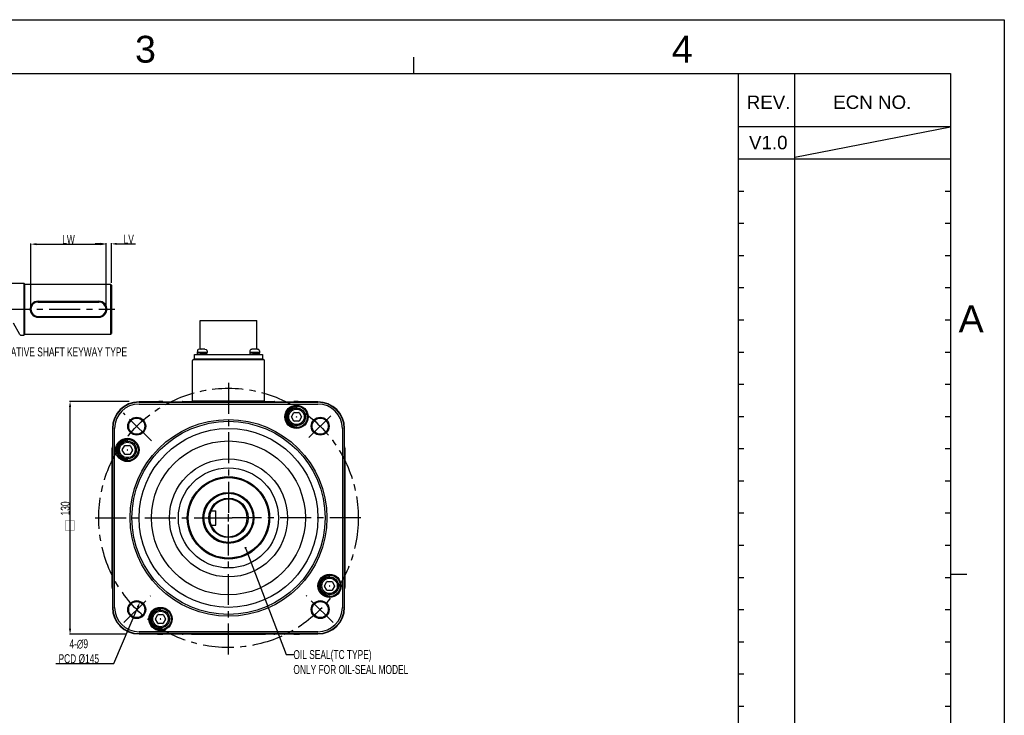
# Model space of a CAD drawing. Header units: millimetres. Extents: x -95 to 535, y -111 to 334.
# Tile 20 of 20: x 260 to 535, y 140 to 334. Entities that reach past the tile are written whole.
import ezdxf
from ezdxf.enums import TextEntityAlignment as Align

# ---------------------------------------------------------------- set-up
doc = ezdxf.new("R2010")
doc.units = ezdxf.units.MM
doc.header["$LTSCALE"] = 23.1
doc.header["$PDMODE"] = 3
doc.header["$PDSIZE"] = 0.3125
doc.linetypes.add('CENTER', pattern=[0.6, 0.375, -0.075, 0.075, -0.075])
doc.layers.get('0').update_dxf_attribs({"linetype": 'CONTINUOUS'})
doc.layers.get('Defpoints').update_dxf_attribs({"linetype": 'CONTINUOUS'})
for name, color, linetype in [('02___PRT_ALL_AXES', 7, 'CONTINUOUS'), ('3_ALL_AXES', 7, 'CONTINUOUS'), ('7_ALL_FEATURES', 7, 'CONTINUOUS'), ('AXS', 7, 'CONTINUOUS'), ('DEFAULT_1', 7, 'CENTER'), ('DIM', 6, 'CONTINUOUS'), ('DRAWING FRAME', 1, 'CONTINUOUS')]:
    doc.layers.add(name, color=color, linetype=linetype)
doc.styles.add('ARIAL', font='ARIAL.TTF')
doc.styles.get("Standard").update_dxf_attribs({"font": 'txt', "width": 0.7})
doc.dimstyles.new('DIMSTYLE_1', dxfattribs={"dimtxt": 2.5, "dimasz": 1.5, "dimexe": 0.18, "dimexo": 0.0625, "dimgap": 0.09, "dimtad": 1, "dimlfac": 2, "dimdsep": 46, "dimtxsty": 'Standard', "dimblk": '_FILLED', "dimblk1": '_FILLED', "dimblk2": '_FILLED', "dimcen": 0.09, "dimadec": 0, "dimazin": 0, "dimtp": 0.01, "dimtm": 0.01, "dimtfac": 1, "dimtofl": 0, "dimtmove": 0, "dimatfit": 3, "dimldrblk": '_FILLED', "dimfxl": 0, "dimtolj": 1, "dimarcsym": 0})
doc.dimstyles.new('DIMSTYLE_2', dxfattribs={"dimtxt": 2.5, "dimasz": 1.5, "dimexe": 0.18, "dimexo": 0.0625, "dimgap": 0.09, "dimtad": 1, "dimtih": 1, "dimtoh": 1, "dimlfac": 2, "dimdsep": 46, "dimtxsty": 'Standard', "dimblk": '_FILLED', "dimblk1": '_FILLED', "dimblk2": '_FILLED', "dimcen": 0.09, "dimadec": 0, "dimazin": 0, "dimtp": 0.01, "dimtm": 0.01, "dimtfac": 1, "dimtofl": 0, "dimtmove": 0, "dimatfit": 3, "dimldrblk": '_FILLED', "dimfxl": 0, "dimtolj": 1, "dimarcsym": 0})

# ---------------------------------------------------------------- blocks, each defined once
blk = doc.blocks.new('_FILLED')
at = {"color": 0, "linetype": 'ByBlock'}
blk.add_solid([(0, 0), (-1, 0.2), (-1, -0.2)], dxfattribs=at)
blk = doc.blocks.new('*D46')
at = {"color": 0, "linetype": 'Continuous', "lineweight": -2}
for p, q in [((290.85, 227.62), (274.2, 227.62)), ((274.38, 164.12), (274.38, 226.12)), ((290.14, 162.62), (274.2, 162.62))]:
    blk.add_line(p, q, dxfattribs=at)
at = {"layer": 'Defpoints', "color": 0, "linetype": 'Continuous'}
for p in [(274.38, 227.62), (290.91, 227.62), (290.2, 162.62)]:
    blk.add_point(p, dxfattribs=at)
at = {"color": 0, "linetype": 'Continuous', "lineweight": -2, "xscale": 1.5, "yscale": 1.5, "zscale": 1.5}
for p, rotation in [((274.38, 227.62), 90), ((274.38, 162.62), 270)]:
    blk.add_blockref('_FILLED', p, dxfattribs=dict(at, rotation=rotation))
at = {"color": 0, "linetype": 'Continuous', "insert": (273.04, 197.77), "char_height": 2.5, "attachment_point": 5, "rotation": 90}
blk.add_mtext('\\A1;130', dxfattribs=at)
blk = doc.blocks.new('*D48')
at = {"color": 0, "linetype": 'Continuous', "lineweight": -2}
for p, q in [((286.6, 154.38), (293.31, 170.17)), ((270.39, 154.38), (286.6, 154.38))]:
    blk.add_line(p, q, dxfattribs=at)
at = {"layer": 'Defpoints', "color": 0, "linetype": 'Continuous'}
for p in [(293.89, 171.56), (292.13, 167.41)]:
    blk.add_point(p, dxfattribs=at)
at = {"color": 0, "linetype": 'Continuous', "lineweight": -2, "xscale": 1.5, "yscale": 1.5, "zscale": 1.5, "rotation": 66.98435904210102}
blk.add_blockref('_FILLED', (293.89, 171.56), dxfattribs=at)
at = {"color": 0, "linetype": 'Continuous', "insert": (276.81, 157.8), "char_height": 2.5, "attachment_point": 5}
blk.add_mtext('\\A1;4-∅9\\PPCD %%c145', dxfattribs=at)
blk = doc.blocks.new('*D55')
at = {"color": 0, "linetype": 'Continuous', "lineweight": -2}
for p, q in [((263.44, 254.11), (263.44, 271.82)), ((264.94, 271.64), (282.94, 271.64)), ((284.44, 254.11), (284.44, 271.82))]:
    blk.add_line(p, q, dxfattribs=at)
at = {"layer": 'Defpoints', "color": 0, "linetype": 'Continuous'}
for p in [(284.44, 271.64), (263.44, 254.05), (284.44, 254.05)]:
    blk.add_point(p, dxfattribs=at)
at = {"color": 0, "linetype": 'Continuous', "lineweight": -2, "xscale": 1.5, "yscale": 1.5, "zscale": 1.5, "rotation": 180}
blk.add_blockref('_FILLED', (263.44, 271.64), dxfattribs=at)
at = {"color": 0, "linetype": 'Continuous', "lineweight": -2, "xscale": 1.5, "yscale": 1.5, "zscale": 1.5}
blk.add_blockref('_FILLED', (284.44, 271.64), dxfattribs=at)
at = {"color": 0, "linetype": 'Continuous', "insert": (273.94, 272.98), "char_height": 2.5, "attachment_point": 5}
blk.add_mtext('\\A1;LW', dxfattribs=at)
blk = doc.blocks.new('*D56')
at = {"color": 0, "linetype": 'Continuous', "lineweight": -2}
for p, q in [((282.94, 271.73), (281.44, 271.73)), ((284.44, 254.11), (284.44, 271.91)), ((285.94, 260.86), (285.94, 271.91)), ((287.44, 271.73), (292.62, 271.73))]:
    blk.add_line(p, q, dxfattribs=at)
at = {"layer": 'Defpoints', "color": 0, "linetype": 'Continuous'}
for p in [(284.44, 271.73), (285.94, 260.8), (284.44, 254.05)]:
    blk.add_point(p, dxfattribs=at)
at = {"color": 0, "linetype": 'Continuous', "lineweight": -2, "xscale": 1.5, "yscale": 1.5, "zscale": 1.5}
blk.add_blockref('_FILLED', (284.44, 271.73), dxfattribs=at)
at = {"color": 0, "linetype": 'Continuous', "lineweight": -2, "xscale": 1.5, "yscale": 1.5, "zscale": 1.5, "rotation": 180}
blk.add_blockref('_FILLED', (285.94, 271.73), dxfattribs=at)
at = {"color": 0, "linetype": 'Continuous', "insert": (290.78, 273.07), "char_height": 2.5, "attachment_point": 5}
blk.add_mtext('\\A1;LV', dxfattribs=at)

msp = doc.modelspace()

# ---------------------------------------------------------------- linework, layer by layer
at = {"color": 7, "linetype": 'Continuous'}
for p, q in [((257.9472, 260.6991), (261.4355, 260.6991)), ((261.4355, 260.6991), (261.4355, 246.1991)), ((261.4355, 260.6991), (261.6855, 260.5741)), ((261.6855, 260.5741), (261.6855, 246.3241)), ((285.6855, 260.4491), (285.6855, 246.4491)), ((285.6855, 260.4491), (285.9355, 260.1991)), ((285.9355, 260.1991), (285.9355, 246.6991)), ((265.4355, 255.686), (282.4355, 255.686)), ((265.4355, 255.4491), (282.4355, 255.4491)), ((265.4355, 251.4491), (282.4355, 251.4491)), ((265.4355, 251.2122), (282.4355, 251.2122)), ((260.3238, 246.3507), (258.5641, 249.5779)), ((260.5046, 246.1991), (260.3238, 246.3507)), ((260.5046, 246.1991), (261.4355, 246.1991)), ((261.4355, 246.1991), (261.6855, 246.3241)), ((285.6855, 246.4491), (285.9355, 246.6991)), ((310.5298, 242.2651), (310.2067, 242.1586)), ((310.5586, 242.266), (310.5571, 242.2658)), ((310.5918, 242.2714), (310.5765, 242.2687)), ((310.6082, 242.2744), (310.5907, 242.2712)), ((310.6278, 242.2782), (310.6079, 242.2744)), ((310.647, 242.282), (310.6276, 242.2782)), ((310.9579, 242.3268), (310.9924, 242.3238)), ((310.9924, 242.3238), (310.9974, 242.3223)), ((311.0299, 242.3098), (310.9974, 242.3223)), ((311.0727, 242.2873), (311.0291, 242.3102)), ((311.0966, 242.271), (311.072, 242.2877)), ((311.0968, 242.2709), (311.0948, 242.2714)), ((311.1085, 242.2689), (311.0968, 242.2709)), ((311.1753, 242.2657), (311.1479, 242.2658)), ((311.2585, 242.2681), (311.1743, 242.2656)), ((311.3552, 242.268), (311.2571, 242.268)), ((311.5148, 242.271), (311.5025, 242.2688)), ((311.5394, 242.2878), (311.5147, 242.271)), ((311.5823, 242.3102), (311.5386, 242.2873)), ((311.614, 242.3223), (311.5815, 242.3098)), ((311.619, 242.3238), (311.614, 242.3223)), ((311.6535, 242.3268), (311.619, 242.3238)), ((311.75, 242.3167), (311.6535, 242.3268)), ((312.0433, 242.2674), (312.0375, 242.2683)), ((312.0572, 242.2654), (312.0542, 242.2658)), ((312.0815, 242.2651), (312.4047, 242.1586)), ((325.2591, 242.2692), (325.2489, 242.2675)), ((325.2695, 242.271), (325.2577, 242.2689)), ((325.2814, 242.2731), (325.2683, 242.2708)), ((325.2946, 242.2756), (325.2805, 242.273)), ((325.3091, 242.2785), (325.2942, 242.2756)), ((325.327, 242.282), (325.3092, 242.2785)), ((325.7126, 242.3086), (325.6774, 242.3223)), ((325.7512, 242.2882), (325.7125, 242.3087)), ((325.7765, 242.271), (325.751, 242.2883)), ((325.7774, 242.2708), (325.7753, 242.2713)), ((325.8364, 242.2656), (325.8164, 242.2663)), ((325.8586, 242.2658), (325.8364, 242.2656)), ((325.8677, 242.2661), (325.8586, 242.2658)), ((325.944, 242.2682), (325.8677, 242.2661)), ((326.0281, 242.2681), (325.9436, 242.2681)), ((326.1037, 242.2661), (326.0278, 242.2681)), ((326.1137, 242.2657), (326.1037, 242.266)), ((326.1718, 242.2675), (326.155, 242.2663)), ((326.1849, 242.2692), (326.1718, 242.2675)), ((326.2204, 242.2884), (326.1949, 242.271)), ((326.259, 242.3087), (326.2203, 242.2883)), ((326.294, 242.3223), (326.2589, 242.3087)), ((326.4353, 242.3161), (326.3334, 242.3268)), ((326.6625, 242.2784), (326.6443, 242.282)), ((326.6771, 242.2756), (326.6621, 242.2785)), ((326.6905, 242.2731), (326.6771, 242.2756)), ((326.7024, 242.2709), (326.6795, 242.2751)), ((326.7128, 242.2691), (326.6904, 242.2731)), ((326.7208, 242.2677), (326.7095, 242.2696)), ((326.7253, 242.2671), (326.7128, 242.2691)), ((326.7372, 242.2654), (326.7342, 242.2658)), ((326.7615, 242.2651), (327.0847, 242.1586)), ((309.9537, 241.8073), (309.9307, 241.3671)), ((312.6807, 241.3671), (309.9307, 241.3671)), ((312.6576, 241.8073), (312.6807, 241.3671)), ((324.6337, 241.8073), (324.6107, 241.3671)), ((327.3607, 241.3671), (324.6107, 241.3671)), ((327.3376, 241.8073), (327.3607, 241.3671)), ((308.5957, 227.8671), (308.5957, 239.1171)), ((308.8457, 239.3671), (328.4457, 239.3671)), ((328.6957, 227.8671), (328.6957, 239.1171)), ((299.1457, 227.5604), (293.6457, 227.5604)), ((293.6457, 227.4687), (343.6457, 227.4687)), ((293.6457, 226.96), (343.6457, 226.96)), ((300.2889, 227.6171), (299.1457, 227.6171)), ((299.1457, 227.6084), (338.1457, 227.6084)), ((303.0389, 227.6171), (303.0025, 227.6171)), ((305.7525, 227.6171), (331.5389, 227.6171)), ((308.5957, 227.8671), (328.6957, 227.8671)), ((308.6457, 227.6671), (308.6457, 227.6921)), ((308.6457, 227.6921), (328.6457, 227.6921)), ((308.6457, 227.6671), (328.6457, 227.6671)), ((328.6457, 227.6671), (328.6457, 227.6921)), ((334.2889, 227.6171), (334.2525, 227.6171)), ((338.1457, 227.6171), (337.0025, 227.6171)), ((337.644, 225.8576), (337.644, 226.1683)), ((343.6457, 227.5604), (338.1457, 227.5604)), ((336.2222, 223.4058), (336.9006, 224.5808)), ((336.9006, 222.1558), (336.2222, 223.3308)), ((336.9656, 224.6183), (338.3224, 224.6183)), ((337.6068, 223.4038), (337.5946, 223.3827)), ((337.5946, 223.3538), (337.6068, 223.3327)), ((337.6562, 223.4183), (337.6318, 223.4183)), ((337.6318, 223.3183), (337.6562, 223.3183)), ((337.6934, 223.3827), (337.6812, 223.4038)), ((337.6812, 223.3327), (337.6934, 223.3538)), ((338.3873, 224.5808), (339.0657, 223.4058)), ((339.0657, 223.3308), (338.3873, 222.1558)), ((286.2024, 220.1171), (286.2024, 214.6171)), ((286.294, 170.1171), (286.294, 220.1171)), ((286.8028, 170.1171), (286.8028, 220.1171)), ((338.3224, 222.1183), (336.9656, 222.1183)), ((350.4886, 220.1171), (350.4886, 170.1171)), ((350.9973, 220.1171), (350.9973, 170.1171)), ((351.089, 214.6171), (351.089, 220.1171)), ((286.1457, 214.6171), (286.1457, 213.4739)), ((286.1544, 175.6171), (286.1544, 214.6171)), ((288.9728, 214.1529), (289.6512, 215.3279)), ((289.7162, 215.3654), (291.0729, 215.3654)), ((290.3945, 216.6047), (290.3945, 216.9154)), ((291.1379, 215.3279), (291.8163, 214.1529)), ((351.137, 214.6171), (351.137, 175.6171)), ((351.1457, 213.4739), (351.1457, 214.6171)), ((289.6512, 212.9029), (288.9728, 214.0779)), ((291.0729, 212.8654), (289.7162, 212.8654)), ((290.3573, 214.151), (290.3451, 214.1298)), ((290.3451, 214.101), (290.3573, 214.0798)), ((290.4068, 214.1654), (290.3823, 214.1654)), ((290.3823, 214.0654), (290.4068, 214.0654)), ((290.4439, 214.1298), (290.4317, 214.151)), ((290.4317, 214.0798), (290.4439, 214.101)), ((291.8163, 214.0779), (291.1379, 212.9029)), ((286.1457, 210.7603), (286.1457, 210.7239)), ((351.1457, 210.7239), (351.1457, 210.7603)), ((286.1457, 208.0103), (286.1457, 207.8631)), ((351.1457, 207.8631), (351.1457, 208.0103)), ((286.1457, 205.3711), (286.1457, 184.8631)), ((351.1457, 184.8631), (351.1457, 205.3711)), ((313.7661, 197.1171), (313.6174, 197.3457)), ((313.7661, 197.1171), (315.1457, 197.1171)), ((315.1457, 193.1171), (315.1457, 197.1171)), ((318.6457, 194.1171), (318.6457, 196.1172)), ((313.7661, 193.1171), (313.6174, 192.8886)), ((313.7661, 193.1171), (315.1457, 193.1171)), ((317.6456, 195.1171), (319.6457, 195.1171)), ((323.5254, 186.4498), (334.7856, 156.9126)), ((286.1457, 182.3711), (286.1457, 182.2239)), ((351.1457, 182.2239), (351.1457, 182.3711)), ((286.1457, 179.5103), (286.1457, 179.4739)), ((346.8968, 178.6082), (346.8968, 178.9188)), ((351.1457, 179.4739), (351.1457, 179.5103)), ((286.1457, 176.7603), (286.1457, 175.6171)), ((345.4751, 176.1563), (346.1535, 177.3313)), ((346.2184, 177.3688), (347.5752, 177.3688)), ((346.8596, 176.1544), (346.8474, 176.1332)), ((346.8474, 176.1044), (346.8596, 176.0832)), ((346.909, 176.1688), (346.8846, 176.1688)), ((346.9462, 176.1332), (346.934, 176.1544)), ((346.934, 176.0832), (346.9462, 176.1044)), ((347.6402, 177.3313), (348.3185, 176.1563)), ((351.1457, 175.6171), (351.1457, 176.7603)), ((286.2024, 175.6171), (286.2024, 170.1171)), ((346.1535, 174.9063), (345.4751, 176.0813)), ((347.5752, 174.8688), (346.2184, 174.8688)), ((346.8846, 176.0688), (346.909, 176.0688)), ((348.3185, 176.0813), (347.6402, 174.9063)), ((351.089, 170.1171), (351.089, 175.6171)), ((298.2257, 166.9035), (298.904, 168.0785)), ((298.969, 168.116), (300.3258, 168.116)), ((299.6474, 169.3553), (299.6474, 169.666)), ((300.3907, 168.0785), (301.0691, 166.9035)), ((298.904, 165.6535), (298.2257, 166.8285)), ((300.3258, 165.616), (298.969, 165.616)), ((299.6102, 166.9016), (299.598, 166.8804)), ((299.598, 166.8516), (299.6102, 166.8304)), ((299.6596, 166.916), (299.6352, 166.916)), ((299.6352, 166.816), (299.6596, 166.816)), ((299.6968, 166.8804), (299.6846, 166.9016)), ((299.6846, 166.8304), (299.6968, 166.8516)), ((301.0691, 166.8285), (300.3907, 165.6535)), ((343.6457, 163.2742), (293.6457, 163.2742)), ((343.6457, 162.7655), (293.6457, 162.7655)), ((293.6457, 162.6738), (299.1457, 162.6738)), ((338.1457, 162.6258), (299.1457, 162.6258)), ((299.1457, 162.6171), (300.2889, 162.6171)), ((303.0025, 162.6171), (303.0389, 162.6171)), ((305.7525, 162.6171), (305.8997, 162.6171)), ((308.3917, 162.6171), (328.8997, 162.6171)), ((331.3917, 162.6171), (331.5389, 162.6171)), ((334.2525, 162.6171), (334.2889, 162.6171)), ((337.0025, 162.6171), (338.1457, 162.6171)), ((338.1457, 162.6738), (343.6457, 162.6738)), ((334.7856, 156.9126), (336.7856, 156.9126))]:
    msp.add_line(p, q, dxfattribs=at)
for points in [[(265.4355, 255.686), (264.9682, 255.6379), (264.5216, 255.4955), (264.1114, 255.2619), (263.7568, 254.9441), (263.4803, 254.5615), (263.2923, 254.1344), (263.1974, 253.6806), (263.1974, 253.2177), (263.2923, 252.7639), (263.4803, 252.3367), (263.7568, 251.9542), (264.1114, 251.6364), (264.5216, 251.4028), (264.9681, 251.2604), (265.4355, 251.2122)], [(282.4355, 251.2122), (282.9028, 251.2604), (283.3493, 251.4028), (283.7595, 251.6364), (284.1141, 251.9542), (284.3907, 252.3367), (284.5786, 252.7639), (284.6735, 253.2177), (284.6735, 253.6805), (284.5786, 254.1344), (284.3907, 254.5615), (284.1141, 254.9441), (283.7595, 255.2619), (283.3493, 255.4955), (282.9028, 255.6379), (282.4355, 255.686)], [(310.5765, 242.2687), (310.5654, 242.2669), (310.5579, 242.2659), (310.5551, 242.2655)], [(310.9579, 242.3268), (310.8636, 242.317), (310.7426, 242.2996), (310.647, 242.282)], [(311.1486, 242.2658), (311.1255, 242.267), (311.108, 242.2689)], [(311.4628, 242.2658), (311.436, 242.2657), (311.3552, 242.268)], [(311.5034, 242.2689), (311.4846, 242.2669), (311.4619, 242.2657)], [(311.5179, 242.2717), (311.5182, 242.2719), (311.5148, 242.271)], [(311.9643, 242.282), (311.871, 242.2992), (311.75, 242.3167)], [(311.9995, 242.2751), (311.981, 242.2787), (311.9643, 242.282)], [(312.0494, 242.2664), (312.0408, 242.2677), (312.0295, 242.2696), (312.0157, 242.2721), (311.9995, 242.2751)], [(312.0566, 242.2655), (312.0571, 242.2654), (312.0551, 242.2657), (312.0494, 242.2664)], [(325.2503, 242.2677), (325.2419, 242.2664), (325.2369, 242.2657), (325.235, 242.2655)], [(325.6379, 242.3268), (325.5367, 242.3162), (325.4279, 242.3005), (325.327, 242.282)], [(325.6379, 242.3268), (325.6613, 242.3261), (325.6773, 242.3223)], [(325.66, 242.3261), (325.6466, 242.3272), (325.6381, 242.3268)], [(325.8165, 242.2663), (325.7996, 242.2675), (325.7864, 242.2692), (325.7774, 242.2708)], [(326.1551, 242.2663), (326.1355, 242.2656), (326.1137, 242.2657)], [(326.1982, 242.2719), (326.1938, 242.2708), (326.1848, 242.2692)], [(326.3334, 242.3268), (326.31, 242.3261), (326.294, 242.3223)], [(326.6443, 242.282), (326.5442, 242.3004), (326.4353, 242.3161)], [(326.7358, 242.2655), (326.7369, 242.2655), (326.7367, 242.2655), (326.7339, 242.2658), (326.7286, 242.2665), (326.7208, 242.2677)]]:
    msp.add_lwpolyline(points, dxfattribs=at)
at = {"color": 7, "linetype": 'Continuous', "const_width": 0.1}
msp.add_lwpolyline([(275.6275, 191.7103), (275.6275, 194.3144), (273.0233, 194.3144), (273.0233, 191.7103), (275.6275, 191.7103)], dxfattribs=at)
at = {"color": 7, "linetype": 'Continuous', "const_width": 0.3}
msp.add_lwpolyline([(323.2685, 186.7302, 1), (323.5685, 186.7302, 1)], format="xyb", close=True, dxfattribs=at)
at = {"color": 7, "linetype": 'Continuous'}
for centre, radius in [((337.644, 223.3683), 3.25), ((337.644, 223.3683), 3), ((337.644, 223.3683), 2.5), ((293.0131, 220.7497), 2.5), ((293.0131, 220.7497), 2.25), ((337.644, 223.3683), 2.155), ((344.2783, 220.7497), 2.5), ((344.2783, 220.7497), 2.25), ((318.6457, 195.1171), 27.5), ((318.6457, 195.1171), 27), ((318.6457, 195.1171), 25), ((290.3945, 214.1154), 3.25), ((290.3945, 214.1154), 3), ((290.3945, 214.1154), 2.5), ((290.3945, 214.1154), 2.155), ((318.6457, 195.1171), 21.5), ((318.6457, 195.1171), 16.5), ((318.6457, 195.1171), 14), ((318.6457, 195.1171), 11.5), ((318.6457, 195.1171), 11.25), ((318.6457, 195.1171), 7), ((318.6457, 195.1171), 6.875), ((318.6457, 195.1171), 5.5), ((346.8968, 176.1188), 3.25), ((346.8968, 176.1188), 3), ((346.8968, 176.1188), 2.5), ((346.8968, 176.1188), 2.155), ((293.0131, 169.4845), 2.5), ((293.0131, 169.4845), 2.25), ((344.2783, 169.4845), 2.5), ((344.2783, 169.4845), 2.25), ((299.6474, 166.866), 3.25), ((299.6474, 166.866), 3), ((299.6474, 166.866), 2.5), ((299.6474, 166.866), 2.155)]:
    msp.add_circle(centre, radius, dxfattribs=at)
for centre, radius, start, end in [((265.4355, 253.4491), 2, 90, 270), ((282.4355, 253.4491), 2, 270, 90), ((310.3532, 241.7864), 0.4, 111.489952, 177), ((310.5557, 242.1685), 0.1, 80.728638, 104.988234), ((312.0557, 242.1685), 0.1, 75.011766, 95.984616), ((312.2582, 241.7864), 0.4, 3, 68.510048), ((325.0332, 241.7864), 0.4, 111.489952, 177), ((325.9857, 239.3671), 3, 104.988234, 111.489952), ((325.2357, 242.1685), 0.1, 84.016076, 104.988234), ((326.7357, 242.1685), 0.1, 75.011766, 95.986658), ((325.9857, 239.3671), 3, 68.510048, 75.011766), ((326.9382, 241.7864), 0.4, 3, 68.510048), ((308.8457, 239.1171), 0.25, 90, 180), ((328.4457, 239.1171), 0.25, 0, 90), ((293.6457, 220.1171), 7.4433, 90, 180), ((293.6457, 220.1171), 7.3516, 90, 180), ((293.6457, 220.1171), 6.8429, 90, 180), ((299.1457, 225.1171), 2.5, 90, 98.345309), ((299.1457, 225.1171), 2.4913, 90, 97.086346), ((300.2889, 227.1171), 0.5, 83.732563, 90), ((303.0025, 227.1171), 0.5, 90, 96.286114), ((303.0389, 227.1171), 0.5, 83.732563, 90), ((305.7525, 227.1171), 0.5, 90, 96.286114), ((331.5389, 227.1171), 0.5, 83.713886, 90), ((334.2525, 227.1171), 0.5, 90, 96.267437), ((334.2889, 227.1171), 0.5, 83.713886, 90), ((337.0025, 227.1171), 0.5, 90, 96.267437), ((338.1457, 225.1171), 2.5, 81.654691, 90), ((338.1457, 225.1171), 2.4913, 82.913654, 90), ((343.6457, 220.1171), 7.4433, 0, 90), ((343.6457, 220.1171), 7.3516, 0, 90), ((343.6457, 220.1171), 6.8429, 0, 90), ((336.2872, 223.3683), 0.075, 150, 210), ((336.9656, 224.5433), 0.075, 90, 150), ((338.3224, 224.5433), 0.075, 30, 90), ((339.0007, 223.3683), 0.075, 330, 30), ((336.9656, 222.1933), 0.075, 210, 270), ((338.3224, 222.1933), 0.075, 270, 330), ((288.6457, 214.6171), 2.5, 171.654691, 180), ((288.6457, 214.6171), 2.4913, 172.913654, 180), ((289.7162, 215.2904), 0.075, 90, 150), ((291.0729, 215.2904), 0.075, 30, 90), ((348.6457, 214.6171), 2.4913, 0, 7.086346), ((348.6457, 214.6171), 2.5, 0, 8.345309), ((286.6457, 213.4739), 0.5, 180, 186.267437), ((289.0378, 214.1154), 0.075, 150, 210), ((289.7162, 212.9404), 0.075, 210, 270), ((291.0729, 212.9404), 0.075, 270, 330), ((291.7513, 214.1154), 0.075, 330, 30), ((350.6457, 213.4739), 0.5, 353.732563, 0), ((286.6457, 210.7603), 0.5, 173.713886, 180), ((286.6457, 210.7239), 0.5, 180, 186.267437), ((350.6457, 210.7603), 0.5, 0, 6.286114), ((350.6457, 210.7239), 0.5, 353.732563, 0), ((286.6457, 208.0103), 0.5, 173.713886, 180), ((286.6457, 207.8631), 0.5, 180, 186.267437), ((350.6457, 208.0103), 0.5, 0, 6.286114), ((350.6457, 207.8631), 0.5, 353.732563, 0), ((286.6457, 205.3711), 0.5, 173.713886, 180), ((350.6457, 205.3711), 0.5, 0, 6.286114), ((318.6457, 195.1171), 5.25, 202.392688, 157.607312), ((286.6457, 184.8631), 0.5, 180, 186.286114), ((350.6457, 184.8631), 0.5, 353.713886, 0), ((286.6457, 182.3711), 0.5, 173.732563, 180), ((286.6457, 182.2239), 0.5, 180, 186.286114), ((350.6457, 182.3711), 0.5, 0, 6.267437), ((350.6457, 182.2239), 0.5, 353.713886, 0), ((286.6457, 179.5103), 0.5, 173.732563, 180), ((286.6457, 179.4739), 0.5, 180, 186.286114), ((350.6457, 179.5103), 0.5, 0, 6.267437), ((350.6457, 179.4739), 0.5, 353.713886, 0), ((286.6457, 176.7603), 0.5, 173.732563, 180), ((345.54, 176.1188), 0.075, 150, 210), ((346.2184, 177.2938), 0.075, 90, 150), ((347.5752, 177.2938), 0.075, 30, 90), ((348.2536, 176.1188), 0.075, 330, 30), ((350.6457, 176.7603), 0.5, 0, 6.267437), ((288.6457, 175.6171), 2.5, 180, 188.345309), ((288.6457, 175.6171), 2.4913, 180, 187.086346), ((346.2184, 174.9438), 0.075, 210, 270), ((347.5752, 174.9438), 0.075, 270, 330), ((348.6457, 175.6171), 2.4913, 352.913654, 0), ((348.6457, 175.6171), 2.5, 351.654691, 0), ((293.6457, 170.1171), 7.4433, 180, 270), ((293.6457, 170.1171), 7.3516, 180, 270), ((293.6457, 170.1171), 6.8429, 180, 270), ((298.969, 168.041), 0.075, 90, 150), ((300.3258, 168.041), 0.075, 30, 90), ((343.6457, 170.1171), 7.4433, 270, 0), ((343.6457, 170.1171), 7.3516, 270, 0), ((343.6457, 170.1171), 6.8429, 270, 0), ((298.2906, 166.866), 0.075, 150, 210), ((298.969, 165.691), 0.075, 210, 270), ((300.3258, 165.691), 0.075, 270, 330), ((301.0042, 166.866), 0.075, 330, 30), ((299.1457, 165.1171), 2.5, 261.654691, 270), ((299.1457, 165.1171), 2.4913, 262.913654, 270), ((300.2889, 163.1171), 0.5, 270, 276.267437), ((303.0025, 163.1171), 0.5, 263.713886, 270), ((303.0389, 163.1171), 0.5, 270, 276.267437), ((305.7525, 163.1171), 0.5, 263.713886, 270), ((305.8997, 163.1171), 0.5, 270, 276.267437), ((308.3917, 163.1171), 0.5, 263.713886, 270), ((328.8997, 163.1171), 0.5, 270, 276.286114), ((331.3917, 163.1171), 0.5, 263.732563, 270), ((331.5389, 163.1171), 0.5, 270, 276.286114), ((334.2525, 163.1171), 0.5, 263.732563, 270), ((334.2889, 163.1171), 0.5, 270, 276.286114), ((337.0025, 163.1171), 0.5, 263.732563, 270), ((338.1457, 165.1171), 2.4913, 270, 277.086346), ((338.1457, 165.1171), 2.5, 270, 278.345309)]:
    msp.add_arc(centre, radius, start, end, dxfattribs=at)
for points, start_tangent, end_tangent in [([(337.644, 226.1683), (337.4372, 226.1606), (337.2315, 226.1377), (337.0281, 226.0997), (336.8281, 226.0467), (336.6325, 225.9792), (336.4424, 225.8973), (336.2589, 225.8017), (336.083, 225.6928), (335.9156, 225.5711), (335.7576, 225.4375), (335.61, 225.2925), (335.4734, 225.137), (335.3487, 224.9719), (335.2365, 224.798), (335.1375, 224.6163), (335.0522, 224.4278), (334.981, 224.2335), (334.9244, 224.0345), (334.8826, 223.8318), (334.8559, 223.6266), (334.8445, 223.42), (334.8483, 223.2131), (334.8674, 223.0071), (334.9016, 222.803), (334.9509, 222.602), (335.0148, 222.4052), (335.0931, 222.2137), (335.1853, 222.0284), (335.291, 221.8505), (335.4095, 221.6809), (335.5402, 221.5205), (335.6825, 221.3701), (335.8354, 221.2307), (335.9982, 221.103), (336.17, 220.9876), (336.3498, 220.8853), (336.5367, 220.7965), (336.7297, 220.7217), (336.9276, 220.6614), (337.1295, 220.6159), (337.3341, 220.5854), (337.5405, 220.5702), (337.7474, 220.5702)], (-1, 0), (0.99931706, 0.0369515)), ([(337.5946, 223.3827), (337.591, 223.3734), (337.5909, 223.3634), (337.5946, 223.3538)], (-0.5, -0.8660254), (0.5, -0.8660254)), ([(337.6318, 223.4183), (337.6219, 223.4167), (337.6132, 223.4118), (337.6068, 223.4038)], (-1, 0), (-0.5, -0.8660254)), ([(337.6068, 223.3327), (337.613, 223.3249), (337.6216, 223.3199), (337.6318, 223.3183)], (0.5, -0.8660254), (1, 0)), ([(337.6812, 223.4038), (337.6749, 223.4116), (337.6663, 223.4166), (337.6562, 223.4183)], (-0.5, 0.8660254), (-1, 0)), ([(337.6562, 223.3183), (337.6661, 223.3198), (337.6747, 223.3247), (337.6812, 223.3327)], (1, 0), (0.5, 0.8660254)), ([(337.6934, 223.3538), (337.697, 223.3634), (337.697, 223.3734), (337.6934, 223.3827)], (0.5, 0.8660254), (-0.5, 0.8660254)), ([(290.3945, 216.9154), (290.1878, 216.9078), (289.9821, 216.8849), (289.7787, 216.8468), (289.5786, 216.7939), (289.3831, 216.7263), (289.193, 216.6445), (289.0095, 216.5489), (288.8336, 216.4399), (288.6662, 216.3183), (288.5082, 216.1846), (288.3605, 216.0397), (288.224, 215.8842), (288.0993, 215.7191), (287.9871, 215.5452), (287.8881, 215.3635), (287.8028, 215.175), (287.7316, 214.9807), (287.675, 214.7816), (287.6332, 214.579), (287.6065, 214.3738), (287.595, 214.1671), (287.5988, 213.9603), (287.6179, 213.7542), (287.6522, 213.5501), (287.7014, 213.3492), (287.7654, 213.1524), (287.8437, 212.9608), (287.9359, 212.7756), (288.0416, 212.5977), (288.1601, 212.428), (288.2908, 212.2676), (288.433, 212.1173), (288.5859, 211.9779), (288.7487, 211.8502), (288.9205, 211.7348), (289.1004, 211.6324), (289.2873, 211.5436), (289.4802, 211.4689), (289.6782, 211.4086), (289.88, 211.3631), (290.0847, 211.3326), (290.2911, 211.3173), (290.498, 211.3173)], (-1, 0), (0.99931706, 0.0369515)), ([(290.3451, 214.1298), (290.3415, 214.1205), (290.3415, 214.1106), (290.3451, 214.101)], (-0.5, -0.8660254), (0.5, -0.8660254)), ([(290.3823, 214.1654), (290.3725, 214.1639), (290.3638, 214.159), (290.3573, 214.151)], (-1, 0), (-0.5, -0.8660254)), ([(290.3573, 214.0798), (290.3636, 214.0721), (290.3722, 214.067), (290.3823, 214.0654)], (0.5, -0.8660254), (1, 0)), ([(290.4317, 214.151), (290.4255, 214.1588), (290.4169, 214.1638), (290.4068, 214.1654)], (-0.5, 0.8660254), (-1, 0)), ([(290.4068, 214.0654), (290.4166, 214.0669), (290.4253, 214.0719), (290.4317, 214.0798)], (1, 0), (0.5, 0.8660254)), ([(290.4439, 214.101), (290.4476, 214.1106), (290.4476, 214.1205), (290.4439, 214.1298)], (0.5, 0.8660254), (-0.5, 0.8660254)), ([(313.7493, 197.0705), (313.702, 196.9331), (313.6322, 196.7109), (313.5529, 196.4148), (313.4806, 196.0699), (313.4272, 195.6975), (313.3992, 195.3118), (313.3992, 194.9225), (313.4272, 194.5367), (313.4806, 194.1643), (313.5529, 193.8194), (313.6322, 193.5234), (313.702, 193.3011), (313.7493, 193.1637), (313.766, 193.1171)], (-0.54850877, -0.8361448), (-0.99998573, 0.00534284)), ([(313.766, 197.1171), (313.7493, 197.0705)], (0.9999857, 0.00534714), (-0.54850877, -0.8361448)), ([(346.8968, 178.9188), (346.69, 178.9112), (346.4844, 178.8883), (346.281, 178.8503), (346.0809, 178.7973), (345.8853, 178.7297), (345.6953, 178.6479), (345.5118, 178.5523), (345.3358, 178.4433), (345.1684, 178.3217), (345.0105, 178.188), (344.8628, 178.0431), (344.7262, 177.8876), (344.6015, 177.7225), (344.4894, 177.5486), (344.3904, 177.3669), (344.305, 177.1784), (344.2339, 176.9841), (344.1772, 176.785), (344.1355, 176.5824), (344.1088, 176.3772), (344.0973, 176.1706), (344.1011, 175.9637), (344.1202, 175.7576), (344.1545, 175.5535), (344.2037, 175.3526), (344.2677, 175.1558), (344.346, 174.9642), (344.4382, 174.779), (344.5439, 174.6011), (344.6624, 174.4314), (344.7931, 174.271), (344.9353, 174.1207), (345.0882, 173.9813), (345.251, 173.8536), (345.4228, 173.7382), (345.6026, 173.6359), (345.7896, 173.5471), (345.9825, 173.4723), (346.1805, 173.412), (346.3823, 173.3665), (346.587, 173.336), (346.7934, 173.3207), (347.0003, 173.3207)], (-1, 0), (0.99931706, 0.0369515)), ([(346.8474, 176.1332), (346.8438, 176.1239), (346.8437, 176.114), (346.8474, 176.1044)], (-0.5, -0.8660254), (0.5, -0.8660254)), ([(346.8846, 176.1688), (346.8747, 176.1673), (346.8661, 176.1624), (346.8596, 176.1544)], (-1, 0), (-0.5, -0.8660254)), ([(346.934, 176.1544), (346.9278, 176.1622), (346.9192, 176.1672), (346.909, 176.1688)], (-0.5, 0.8660254), (-1, 0)), ([(346.9462, 176.1044), (346.9499, 176.114), (346.9498, 176.1239), (346.9462, 176.1332)], (0.5, 0.8660254), (-0.5, 0.8660254)), ([(346.8596, 176.0832), (346.8659, 176.0755), (346.8745, 176.0704), (346.8846, 176.0688)], (0.5, -0.8660254), (1, 0)), ([(346.909, 176.0688), (346.9189, 176.0703), (346.9275, 176.0753), (346.934, 176.0832)], (1, 0), (0.5, 0.8660254)), ([(299.6474, 169.666), (299.4406, 169.6583), (299.2349, 169.6354), (299.0315, 169.5974), (298.8315, 169.5445), (298.6359, 169.4769), (298.4458, 169.3951), (298.2623, 169.2994), (298.0864, 169.1905), (297.919, 169.0689), (297.761, 168.9352), (297.6134, 168.7902), (297.4768, 168.6348), (297.3521, 168.4696), (297.2399, 168.2957), (297.1409, 168.114), (297.0556, 167.9255), (296.9844, 167.7312), (296.9278, 167.5322), (296.886, 167.3295), (296.8593, 167.1243), (296.8479, 166.9177), (296.8517, 166.7108), (296.8708, 166.5048), (296.905, 166.3007), (296.9543, 166.0997), (297.0182, 165.9029), (297.0965, 165.7114), (297.1888, 165.5261), (297.2944, 165.3482), (297.4129, 165.1786), (297.5437, 165.0182), (297.6859, 164.8679), (297.8388, 164.7285), (298.0016, 164.6007), (298.1734, 164.4854), (298.3532, 164.383), (298.5401, 164.2942), (298.7331, 164.2195), (298.931, 164.1592), (299.1329, 164.1137), (299.3376, 164.0832), (299.5439, 164.0679), (299.7508, 164.0679)], (-1, 0), (0.99931706, 0.0369515)), ([(299.598, 166.8804), (299.5944, 166.8711), (299.5943, 166.8611), (299.598, 166.8516)], (-0.5, -0.8660254), (0.5, -0.8660254)), ([(299.6352, 166.916), (299.6253, 166.9144), (299.6167, 166.9095), (299.6102, 166.9016)], (-1, 0), (-0.5, -0.8660254)), ([(299.6102, 166.8304), (299.6164, 166.8226), (299.625, 166.8176), (299.6352, 166.816)], (0.5, -0.8660254), (1, 0)), ([(299.6846, 166.9016), (299.6783, 166.9093), (299.6697, 166.9144), (299.6596, 166.916)], (-0.5, 0.8660254), (-1, 0)), ([(299.6596, 166.816), (299.6695, 166.8175), (299.6781, 166.8224), (299.6846, 166.8304)], (1, 0), (0.5, 0.8660254)), ([(299.6968, 166.8516), (299.7005, 166.8611), (299.7004, 166.8711), (299.6968, 166.8804)], (0.5, 0.8660254), (-0.5, 0.8660254))]:
    msp.add_spline(points, degree=3, dxfattribs=dict(at, start_tangent=start_tangent, end_tangent=end_tangent))
at = {"layer": '02___PRT_ALL_AXES', "color": 7, "linetype": 'Continuous'}
for p, q in [((261.6855, 260.4491), (285.6855, 260.4491)), ((261.6855, 246.4491), (285.6855, 246.4491))]:
    msp.add_line(p, q, dxfattribs=at)
for radius in [11.25, 7.125]:
    msp.add_circle((318.6457, 195.1171), radius, dxfattribs=at)
at = {"layer": '3_ALL_AXES', "color": 7, "linetype": 'Continuous'}
for p, q in [((310.7082, 242.2933), (310.7082, 250.3371)), ((310.7082, 250.3371), (326.5832, 250.3371)), ((326.5832, 242.2932), (326.5832, 250.3371))]:
    msp.add_line(p, q, dxfattribs=at)
at = {"layer": '7_ALL_FEATURES', "color": 7, "linetype": 'Continuous'}
for p, q in [((309.1207, 239.6171), (309.1207, 240.8121)), ((309.1207, 240.8121), (328.1707, 240.8121)), ((309.1207, 239.6171), (328.1707, 239.6171)), ((309.1457, 239.3671), (309.1457, 239.6171)), ((310.0057, 241.1421), (310.0057, 241.3671)), ((310.1054, 241.1421), (310.0057, 241.1421)), ((310.0057, 240.8121), (310.0057, 241.1171)), ((310.5557, 241.3671), (310.5557, 241.178)), ((312.6057, 240.9421), (312.6057, 241.3171)), ((324.6857, 241.1421), (324.6857, 241.3671)), ((324.7854, 241.1421), (324.6857, 241.1421)), ((324.6857, 240.8121), (324.6857, 241.1171)), ((325.2357, 241.3671), (325.2357, 241.178)), ((327.2857, 240.9421), (327.2857, 241.3171)), ((328.1457, 239.6171), (328.1457, 239.3671)), ((328.1707, 240.8121), (328.1707, 239.6171)), ((309.1457, 227.6921), (309.1457, 227.8671)), ((309.1457, 227.6171), (309.1457, 227.6671)), ((328.1457, 227.8671), (328.1457, 227.6921)), ((328.1457, 227.6671), (328.1457, 227.6171))]:
    msp.add_line(p, q, dxfattribs=at)
for points, start_tangent, end_tangent in [([(311.3057, 241.2171), (311.2582, 241.2148), (311.1635, 241.2101), (311.0696, 241.2055), (310.9769, 241.2008), (310.8859, 241.1962), (310.7972, 241.1915), (310.7113, 241.1869), (310.6285, 241.1822), (310.5493, 241.1776), (310.4741, 241.1729), (310.4034, 241.1683), (310.3375, 241.1636), (310.2767, 241.159), (310.2215, 241.1543), (310.172, 241.1497), (310.1286, 241.145), (310.0915, 241.1404), (310.0608, 241.1357), (310.0368, 241.1311), (310.0195, 241.1264), (310.0091, 241.1218), (310.0057, 241.1171)], (-0.99880308, -0.04891217), (0, -1)), ([(310.0057, 241.1421), (310.0091, 241.1375), (310.0195, 241.1328), (310.0314, 241.1295)], (0, -1), (0.96917391, -0.24637764)), ([(311.1196, 240.833), (311.0696, 240.8305), (310.9769, 240.8258), (310.8859, 240.8212), (310.7972, 240.8165), (310.7156, 240.8121)], (-0.99877811, -0.04941954), (-0.99849313, -0.05487687)), ([(311.1194, 240.8261), (311.0604, 240.8209), (310.9941, 240.8148), (310.9656, 240.8122)], (-0.99618284, -0.08729115), (-0.99549551, -0.09480873)), ([(311.1289, 240.827), (311.1194, 240.8261)], (-0.99620718, -0.08701296), (-0.99618284, -0.08729115)), ([(311.3057, 240.8421), (311.2582, 240.8398), (311.1635, 240.8351), (311.1196, 240.833)], (-0.99880308, -0.04891217), (-0.99877811, -0.04941954)), ([(311.3057, 240.8421), (311.27, 240.8391), (311.1989, 240.833), (311.1289, 240.827)], (-0.99641681, -0.08457863), (-0.99620718, -0.08701295)), ([(312.0557, 241.3171), (312.0523, 241.3111), (312.0421, 241.305), (312.0253, 241.2989), (312.002, 241.2929), (311.9723, 241.2868), (311.9366, 241.2808), (311.8952, 241.2747), (311.8485, 241.2686), (311.7968, 241.2626), (311.7407, 241.2565), (311.6807, 241.2504), (311.6172, 241.2444), (311.551, 241.2383), (311.4825, 241.2323), (311.4124, 241.2262), (311.3414, 241.2201), (311.3057, 241.2171)], (0, -1), (-0.99641681, -0.08457863)), ([(312.6057, 241.3171), (312.6022, 241.3125), (312.5918, 241.3078), (312.5746, 241.3032), (312.5506, 241.2985), (312.5199, 241.2939), (312.4828, 241.2892), (312.4393, 241.2846), (312.3899, 241.2799), (312.3346, 241.2753), (312.2739, 241.2706), (312.208, 241.266), (312.1373, 241.2613), (312.0621, 241.2566), (311.9829, 241.252), (311.9001, 241.2473), (311.8141, 241.2427), (311.7254, 241.238), (311.6345, 241.2334), (311.5418, 241.2287), (311.4479, 241.2241), (311.3532, 241.2194), (311.3057, 241.2171)], (0, -1), (-0.99880308, -0.04891217)), ([(312.6057, 240.9421), (312.6022, 240.9375), (312.5918, 240.9328), (312.5746, 240.9282), (312.5506, 240.9235), (312.5199, 240.9189), (312.4828, 240.9142), (312.4393, 240.9096), (312.3899, 240.9049), (312.3346, 240.9003), (312.2739, 240.8956), (312.208, 240.891), (312.1373, 240.8863), (312.0621, 240.8816), (311.9829, 240.877), (311.9001, 240.8723), (311.8141, 240.8677), (311.7254, 240.863), (311.6345, 240.8584), (311.5418, 240.8537), (311.4479, 240.8491), (311.3532, 240.8444), (311.3057, 240.8421)], (0, -1), (-0.99880308, -0.04891217)), ([(312.2245, 241.3671), (312.2739, 241.3636), (312.3346, 241.359), (312.3899, 241.3543), (312.4393, 241.3497), (312.4828, 241.345), (312.5199, 241.3404), (312.5506, 241.3357), (312.5746, 241.3311), (312.5918, 241.3264), (312.6022, 241.3218), (312.6057, 241.3171)], (0.99761316, -0.06905063), (0, -1)), ([(325.9857, 241.2171), (325.9382, 241.2148), (325.8435, 241.2101), (325.7496, 241.2055), (325.6569, 241.2008), (325.5659, 241.1962), (325.4772, 241.1915), (325.3913, 241.1869), (325.3085, 241.1822), (325.2293, 241.1776), (325.1541, 241.1729), (325.0834, 241.1683), (325.0175, 241.1636), (324.9567, 241.159), (324.9015, 241.1543), (324.852, 241.1497), (324.8086, 241.145), (324.7715, 241.1404), (324.7408, 241.1357), (324.7168, 241.1311), (324.6995, 241.1264), (324.6891, 241.1218), (324.6857, 241.1171)], (-0.99880308, -0.04891217), (0, -1)), ([(324.6857, 241.1421), (324.6891, 241.1375), (324.6995, 241.1328), (324.7114, 241.1295)], (0, -1), (0.96917391, -0.24637764)), ([(325.9857, 240.8421), (325.9382, 240.8398), (325.8435, 240.8351), (325.7496, 240.8305), (325.6569, 240.8258), (325.5659, 240.8212), (325.4772, 240.8165), (325.3956, 240.8121)], (-0.99880308, -0.04891217), (-0.99849313, -0.05487687)), ([(325.9857, 240.8421), (325.95, 240.8391), (325.8789, 240.833), (325.8089, 240.827), (325.7404, 240.8209), (325.6741, 240.8148), (325.6456, 240.8122)], (-0.99641681, -0.08457863), (-0.99549551, -0.09480873)), ([(326.7357, 241.3171), (326.7323, 241.3111), (326.7221, 241.305), (326.7053, 241.2989), (326.682, 241.2929), (326.6523, 241.2868), (326.6166, 241.2808), (326.5752, 241.2747), (326.5285, 241.2686), (326.4768, 241.2626), (326.4207, 241.2565), (326.3607, 241.2504), (326.2972, 241.2444), (326.231, 241.2383), (326.1625, 241.2323), (326.0924, 241.2262), (326.0214, 241.2201), (325.9857, 241.2171)], (0, -1), (-0.99641681, -0.08457863)), ([(327.2857, 241.3171), (327.2822, 241.3125), (327.2718, 241.3078), (327.2546, 241.3032), (327.2306, 241.2985), (327.1999, 241.2939), (327.1628, 241.2892), (327.1193, 241.2846), (327.0699, 241.2799), (327.0146, 241.2753), (326.9539, 241.2706), (326.888, 241.266), (326.8173, 241.2613), (326.7421, 241.2566), (326.6629, 241.252), (326.5801, 241.2473), (326.4941, 241.2427), (326.4054, 241.238), (326.3145, 241.2334), (326.2218, 241.2287), (326.1279, 241.2241), (326.0332, 241.2194), (325.9857, 241.2171)], (0, -1), (-0.99880308, -0.04891217)), ([(327.2857, 240.9421), (327.2822, 240.9375), (327.2718, 240.9328), (327.2546, 240.9282), (327.2306, 240.9235), (327.1999, 240.9189), (327.1628, 240.9142), (327.1193, 240.9096), (327.0699, 240.9049), (327.0146, 240.9003), (326.9539, 240.8956), (326.888, 240.891), (326.8173, 240.8863), (326.7421, 240.8816), (326.6629, 240.877), (326.5801, 240.8723), (326.4941, 240.8677), (326.4054, 240.863), (326.3145, 240.8584), (326.2218, 240.8537), (326.1279, 240.8491), (326.0332, 240.8444), (325.9857, 240.8421)], (0, -1), (-0.99880308, -0.04891217)), ([(326.9045, 241.3671), (326.9539, 241.3636), (327.0146, 241.359), (327.0699, 241.3543), (327.1193, 241.3497), (327.1628, 241.345), (327.1999, 241.3404), (327.2306, 241.3357), (327.2546, 241.3311), (327.2718, 241.3264), (327.2822, 241.3218), (327.2857, 241.3171)], (0.99761316, -0.06905063), (0, -1))]:
    msp.add_spline(points, degree=3, dxfattribs=dict(at, start_tangent=start_tangent, end_tangent=end_tangent))
at = {"layer": 'AXS', "color": 7, "linetype": 'Continuous'}
for p, q in [((310.5557, 241.3671), (310.5557, 241.178)), ((312.0557, 241.3671), (312.0557, 241.3171)), ((312.0557, 240.8813), (312.0557, 240.8121)), ((325.2357, 241.3671), (325.2357, 241.178)), ((326.7357, 241.3671), (326.7357, 241.3171)), ((326.7357, 240.8813), (326.7357, 240.8121))]:
    msp.add_line(p, q, dxfattribs=at)
at = {"layer": 'DEFAULT_1', "color": 7, "linetype": 'CENTER'}
for p, q in [((254.6855, 253.4491), (286.9355, 253.4491)), ((318.6457, 232.9159), (318.6457, 196.1172)), ((297.1384, 216.6244), (289.2694, 224.4934)), ((341.1002, 217.5716), (348.022, 224.4934)), ((281.3674, 195.1171), (317.6456, 195.1171)), ((318.6457, 156.9106), (318.6457, 194.1171)), ((355.5933, 195.1171), (319.6457, 195.1171)), ((347.9178, 165.845), (340.3443, 173.4185)), ((289.3826, 165.854), (296.8487, 173.3202))]:
    msp.add_line(p, q, dxfattribs=at)
msp.add_circle((318.6457, 195.1171), 36.2501, dxfattribs=at)
at = {"layer": 'DRAWING FRAME', "color": 4}
for p, q in [((-94.5553, 334.3981), (535.4447, 334.3981)), ((535.4447, 334.3981), (535.4447, -111.1019)), ((535.4447, 334.3981), (535.4447, -111.1019))]:
    msp.add_line(p, q, dxfattribs=at)
at = {"layer": 'DRAWING FRAME', "color": 3}
for p, q in [((370.4447, 319.3981), (370.4447, 323.8981)), ((-79.5553, 319.3981), (520.4447, 319.3981)), ((461.1947, -28.6019), (461.1947, 319.3981)), ((476.9447, -28.6019), (476.9447, 319.3981)), ((520.4447, 319.3981), (520.4447, -96.1019)), ((520.4447, 304.3981), (461.1947, 304.3981)), ((476.9447, 295.9981), (520.4447, 304.3981)), ((520.4447, 295.3981), (461.1947, 295.3981)), ((462.6947, 286.3981), (461.1947, 286.3981)), ((520.4447, 286.3981), (518.9447, 286.3981)), ((462.6947, 277.3981), (461.1947, 277.3981)), ((520.4447, 277.3981), (518.9447, 277.3981)), ((462.6947, 268.3981), (461.1947, 268.3981)), ((520.4447, 268.3981), (518.9447, 268.3981)), ((462.6947, 259.3981), (461.1947, 259.3981)), ((520.4447, 259.3981), (518.9447, 259.3981)), ((462.6947, 250.3981), (461.1947, 250.3981)), ((520.4447, 250.3981), (518.9447, 250.3981)), ((462.6947, 241.3981), (461.1947, 241.3981)), ((520.4447, 241.3981), (518.9447, 241.3981)), ((462.6947, 232.3981), (461.1947, 232.3981)), ((520.4447, 232.3981), (518.9447, 232.3981)), ((462.6947, 223.3981), (461.1947, 223.3981)), ((520.4447, 223.3981), (518.9447, 223.3981)), ((462.6947, 214.3981), (461.1947, 214.3981)), ((520.4447, 214.3981), (518.9447, 214.3981)), ((462.6947, 205.3981), (461.1947, 205.3981)), ((520.4447, 205.3981), (518.9447, 205.3981)), ((462.6947, 196.3981), (461.1947, 196.3981)), ((520.4447, 196.3981), (518.9447, 196.3981)), ((462.6947, 187.3981), (461.1947, 187.3981)), ((520.4447, 187.3981), (518.9447, 187.3981)), ((520.4447, 179.3981), (524.9447, 179.3981)), ((520.4447, 179.3981), (524.9447, 179.3981)), ((462.6947, 178.3981), (461.1947, 178.3981)), ((520.4447, 178.3981), (518.9447, 178.3981)), ((462.6947, 169.3981), (461.1947, 169.3981)), ((520.4447, 169.3981), (518.9447, 169.3981)), ((462.6947, 160.3981), (461.1947, 160.3981)), ((520.4447, 160.3981), (518.9447, 160.3981)), ((462.6947, 151.3981), (461.1947, 151.3981)), ((520.4447, 151.3981), (518.9447, 151.3981)), ((462.6947, 142.3981), (461.1947, 142.3981)), ((520.4447, 142.3981), (518.9447, 142.3981))]:
    msp.add_line(p, q, dxfattribs=at)

# ---------------------------------------------------------------- texts
at = {"color": 7, "linetype": 'Continuous', "width": 0.7}
msp.add_text('ALTERNATIVE SHAFT KEYWAY TYPE', height=2.5, dxfattribs=at).set_placement((248.5628, 240.2693))
at = {"color": 7, "linetype": 'Continuous', "lineweight": 0, "insert": (336.7856, 158.1626), "char_height": 2.5, "width": 40.25, "attachment_point": 1}
msp.add_mtext('OIL SEAL(TC TYPE)\\PONLY FOR OIL-SEAL MODEL', dxfattribs=at)
at = {"layer": 'DIM', "style": 'ARIAL'}
msp.add_text('V1.0', height=3.75, dxfattribs=at).set_placement((464.1025, 298.1712))
at = {"layer": 'DRAWING FRAME', "color": 1, "style": 'ARIAL'}
for s, p in [('3', (295.4536, 326.1411)), ('4', (445.4536, 326.1411)), ('A', (526.1821, 250.7911))]:
    msp.add_text(s, height=7.5, dxfattribs=at).set_placement(p, align=Align.MIDDLE)
for s, p in [('REV.', (463.4573, 309.4471)), ('ECN NO.', (487.6321, 309.4471))]:
    msp.add_text(s, height=3.75, dxfattribs=at).set_placement(p)

# ---------------------------------------------------------------- dimensions: what is measured, and where the dimension line sits
at = {"color": 7, "linetype": 'Continuous'}
dim = msp.add_linear_dim(base=(284.4355, 271.6441), p1=(263.4355, 254.0491), p2=(284.4355, 254.0491), text='LW', dimstyle='DIMSTYLE_1', dxfattribs=at)
dim.commit()
dim.dimension.update_dxf_attribs({"geometry": '*D55', "text_midpoint": (273.9355, 271.6441), "dimtype": 160})
dim = msp.add_linear_dim(base=(284.4355, 271.7264), p1=(285.9355, 260.7991), p2=(284.4355, 254.0491), angle=180, text='LV', dimstyle='DIMSTYLE_1', dxfattribs=at)
dim.commit()
dim.dimension.update_dxf_attribs({"geometry": '*D56', "text_midpoint": (290.7755, 271.7264), "dimtype": 160})
dim = msp.add_linear_dim(base=(274.3775, 227.6171), p1=(290.2043, 162.6171), p2=(290.9113, 227.6171), angle=90, dimstyle='DIMSTYLE_1', dxfattribs=at)
dim.commit()
dim.dimension.update_dxf_attribs({"geometry": '*D46', "text_midpoint": (274.3775, 197.7728), "dimtype": 160})
dim = msp.add_diameter_dim_2p(p1=(292.1333, 167.4136), p2=(293.8928, 171.5554), text='4-<>\\PPCD %%c145', dimstyle='DIMSTYLE_2', dxfattribs=at)
dim.commit()
dim.dimension.update_dxf_attribs({"geometry": '*D48', "text_midpoint": (276.8057, 154.3815), "dimtype": 163})

doc.saveas('drawing.dxf')
